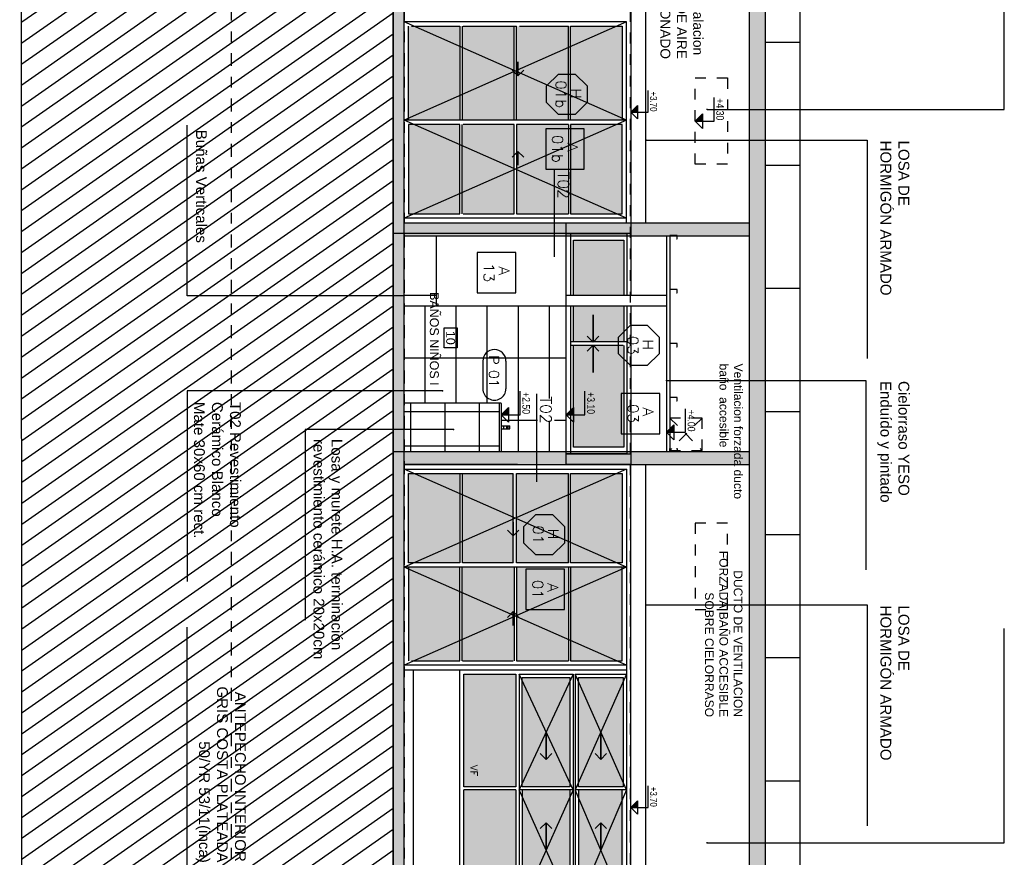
# Model space of a CAD drawing. Header units: millimetres. Extents: x 4617 to 4884, y 1258 to 1784.
# Tile 89 of 256: x 4736 to 4745, y 1291 to 1299. Entities that reach past the tile are written whole.
import ezdxf
from ezdxf.enums import TextEntityAlignment as Align

# ---------------------------------------------------------------- set-up
doc = ezdxf.new("R2010")
doc.units = ezdxf.units.MM
doc.header["$LTSCALE"] = 0.4
for name, pattern in [('CAIF XREF PLANTAS 603$0$RAYITAS', [0.375, 0.25, -0.125]), ('DASHDOT', [1, 0.5, -0.25, 0, -0.25]), ('DOT', [6.35, 0, -6.35]), ('RAYITAS', [0.375, 0.25, -0.125])]:
    doc.linetypes.add(name, pattern=pattern)
for name, color, linetype in [('00 AC - ABERTURAS ALUMINIO - HATCH', 254, 'Continuous'), ('200', 6, 'Continuous'), ('200cotas50', 1, 'Continuous'), ('A ALUMINIO', 4, 'Continuous'), ('A HATCH MURO ALB', 252, 'Continuous'), ('A HATCH TABIQUE', 254, 'Continuous'), ('A HERRERÍA', 4, 'Continuous'), ('A MURO', 1, 'Continuous'), ('A MURO VISTO', 2, 'Continuous'), ('A PROYECCION', 8, 'Continuous'), ('A TABIQUE', 2, 'Continuous'), ('A VEGETACIÓN', 253, 'Continuous'), ('Hatch 354', 254, 'Continuous'), ('TXT', 3, 'Continuous'), ('TXT COTA', 3, 'Continuous'), ('TXT PLANILLAS', 3, 'Continuous'), ('TXT TERMINACIONES', 3, 'Continuous')]:
    doc.layers.add(name, color=color, linetype=linetype)
doc.styles.add('arial', font='arial.ttf')
doc.styles.add('ARIAL NARROW', font='ARIALN.TTF')
doc.styles.add('ROMANS', font='romans', dxfattribs={"height": 2})
doc.styles.add('SaAS simplex', font='simplex.shx', dxfattribs={"width": 0.8})
doc.styles.get("Standard").update_dxf_attribs({"font": 'arial.ttf'})
doc.dimstyles.new('COTAS 125', dxfattribs={"dimscale": 0.01, "dimtxt": 15, "dimasz": 8, "dimexe": 5, "dimexo": 20, "dimgap": 10, "dimtad": 0, "dimzin": 9, "dimdsep": 46, "dimtxsty": 'SaAS simplex', "dimblk": 'OBLIQUE', "dimcen": 0, "dimclrd": 8, "dimclre": 8, "dimclrt": 256, "dimadec": 1, "dimazin": 0, "dimtfac": 1, "dimtmove": 2, "dimatfit": 3, "dimldrblk": 'OBLIQUE', "dimfxl": 10, "dimlwd": -1, "dimlwe": -1, "dimarcsym": 0})

# ---------------------------------------------------------------- blocks, each defined once
blk = doc.blocks.new('A01b')
at = {"layer": 'Hatch 354'}
h = blk.add_hatch(color=256, dxfattribs=at)
h.dxf.hatch_style = 1
h.paths.add_polyline_path([(0.91, 2.02), (0.0833, 2.02), (0.0833, 1.5425), (0.91, 1.5425)])
h.paths.add_polyline_path([(1.8169, 2.02), (0.95, 2.02), (0.95, 1.5425), (1.8169, 1.5425)])
h.paths.add_polyline_path([(1.8169, 1.5225), (0.95, 1.5225), (0.95, 1.04), (1.8169, 1.04)])
h.paths.add_polyline_path([(0.91, 1.5225), (0.0833, 1.5225), (0.0833, 1.04), (0.91, 1.04)])
h.paths.add_polyline_path([(0.91, 1.02), (0.0833, 1.02), (0.0833, 0.5375), (0.91, 0.5375)])
h.paths.add_polyline_path([(1.8169, 1.02), (0.95, 1.02), (0.95, 0.5375), (1.8169, 0.5375)])
h.paths.add_polyline_path([(1.8169, 0.5175), (0.95, 0.5175), (0.95, 0.04), (1.8169, 0.04)])
h.paths.add_polyline_path([(0.91, 0.5175), (0.0833, 0.5175), (0.0833, 0.4815), (0.0833, 0.04), (0.91, 0.04)])
h = blk.add_hatch(color=256, dxfattribs=at)
h.dxf.hatch_style = 1
h.paths.add_polyline_path([(4.0957, 2.03), (3.013, 2.03), (3.013, 1.615), (4.0957, 1.615)])
h.paths.add_polyline_path([(2.983, 2.03), (1.9701, 2.03), (1.9701, 1.615), (2.983, 1.615)])
h.paths.add_polyline_path([(2.983, 1.535), (1.9701, 1.535), (1.9701, 1.095), (2.983, 1.095)])
h.paths.add_polyline_path([(4.0957, 1.535), (3.013, 1.535), (3.013, 1.095), (4.0957, 1.095)])
h.paths.add_polyline_path([(4.0957, 1.035), (3.013, 1.035), (3.013, 0.555), (4.0957, 0.555)])
h.paths.add_polyline_path([(2.983, 1.035), (1.9401, 1.035), (1.9401, 0.555), (2.983, 0.555)])
h = blk.add_hatch(color=256, dxfattribs=at)
h.dxf.hatch_style = 1
h.paths.add_polyline_path([(6.3104, 1.035), (5.2685, 1.035), (5.2685, 0.555), (6.3104, 0.555)])
h.paths.add_polyline_path([(6.2704, 1.535), (5.2685, 1.535), (5.2685, 1.095), (6.2704, 1.095)])
h.paths.add_polyline_path([(6.2704, 2.03), (5.2685, 2.03), (5.2685, 1.615), (6.2704, 1.615)])
h.paths.add_polyline_path([(5.2385, 2.03), (4.1557, 2.03), (4.1557, 1.615), (5.2385, 1.615)])
h.paths.add_polyline_path([(5.2385, 1.535), (4.1557, 1.535), (4.1557, 1.095), (5.2385, 1.095)])
h.paths.add_polyline_path([(5.2385, 1.035), (4.1557, 1.035), (4.1557, 0.555), (5.2385, 0.555)])
at = {"layer": 'A ALUMINIO'}
for p, q in [((6.3513, 2.1), (0, 2.1)), ((0, 0), (0, 2.1)), ((6.3513, 2.1), (6.3513, 0.515)), ((0.95, 2.06), (0.95, 0)), ((1.8169, 2.02), (0.95, 2.02)), ((1.8169, 1.5425), (1.8169, 2.02)), ((1.8569, 2.06), (6.3105, 2.06)), ((1.9401, 1.585), (1.9401, 2.06)), ((3.013, 2.06), (3.013, 1.585)), ((4.0957, 2.02), (4.0957, 1.615)), ((4.1257, 2.06), (4.1257, 0.515)), ((5.2385, 2.03), (4.1557, 2.03)), ((4.1557, 2.02), (4.1557, 1.615)), ((5.2385, 2.06), (5.2385, 1.585)), ((5.2685, 2.03), (6.2704, 2.03)), ((6.2704, 1.615), (6.2704, 2.02)), ((6.3105, 2.06), (6.3105, 1.585)), ((1.9401, 1.585), (4.1257, 1.585)), ((1.9401, 1.065), (1.9401, 1.565)), ((1.9401, 1.565), (4.1257, 1.565)), ((3.013, 1.585), (4.0957, 1.585)), ((3.013, 1.565), (3.013, 1.065)), ((6.3105, 1.585), (4.1257, 1.585)), ((4.1557, 1.615), (5.2385, 1.615)), ((5.2385, 1.585), (4.1557, 1.585)), ((5.2385, 1.565), (5.2385, 1.065)), ((0.91, 1.5225), (0.0833, 1.5225)), ((0.95, 1.5425), (1.8169, 1.5425)), ((0.95, 1.5225), (1.8169, 1.5225)), ((3.013, 1.535), (4.0957, 1.535)), ((4.0957, 1.5348), (4.0957, 1.095)), ((5.2385, 1.535), (4.1557, 1.535)), ((4.1557, 1.5348), (4.1557, 1.095)), ((3.013, 1.095), (4.0957, 1.095)), ((5.2385, 1.095), (4.1557, 1.095)), ((0, 1.05), (0, 0)), ((0.91, 1.04), (0.0833, 1.04)), ((0.91, 1.01), (0.0833, 1.01)), ((0.95, 1.04), (1.8169, 1.04)), ((0.95, 1.02), (1.8169, 1.02)), ((1.9401, 1.065), (4.1257, 1.065)), ((1.9401, 1.035), (2.983, 1.035)), ((2.983, 1.035), (2.983, 0.555)), ((3.013, 1.035), (4.0957, 1.035)), ((3.013, 1.035), (3.013, 0.555)), ((4.0957, 1.0048), (4.0957, 0.6223)), ((6.3104, 1.065), (4.1257, 1.065)), ((5.2385, 1.035), (4.1557, 1.035)), ((5.2385, 1.035), (5.2385, 0.555)), ((6.3104, 1.035), (5.2685, 1.035)), ((5.2685, 1.035), (5.2685, 0.555)), ((0.0833, 0.5175), (0.0833, 0.5404)), ((6.3513, 0.515), (1.9002, 0.515)), ((1.9002, 0), (0, 0)), ((0.95, 0.04), (1.8169, 0.04))]:
    blk.add_line(p, q, dxfattribs=at)
for points in [[(0.0433, 0), (0.0433, 2.06), (1.8569, 2.06), (1.8569, 0)], [(1.9001, 0), (1.9001, 2.06)], [(1.9401, 1.585), (1.9401, 2.02)], [(5.2685, 2.02), (5.2685, 1.615), (6.2704, 1.615)], [(6.3104, 1.065), (6.3104, 1.565), (4.1257, 1.565)], [(0.0833, 1.04), (0.0833, 1.5225)], [(0.91, 1.5225), (0.91, 1.04)], [(1.8169, 1.04), (1.8169, 1.5225)], [(2.983, 1.535), (2.983, 1.095), (1.9701, 1.095), (1.9701, 1.535), (2.983, 1.535)], [(5.2685, 1.535), (5.2685, 1.095), (6.2704, 1.095), (6.2704, 1.535), (5.2685, 1.535)], [(0.0833, 0.5404), (0.0833, 1.01)], [(0.91, 1.01), (0.91, 0.5404)], [(1.8169, 0.5404), (1.8169, 1.01)], [(2.983, 0.555), (1.9401, 0.555), (1.9401, 1.035)], [(4.0957, 1.035), (4.0957, 0.555), (3.013, 0.555)], [(4.1557, 1.035), (4.1557, 0.555), (6.3104, 0.555), (6.3104, 1.035)], [(0.0833, 0.5375), (0.91, 0.5375)], [(1.8169, 0.5375), (0.95, 0.5375)], [(1.8169, 0.07), (1.8169, 0.5175), (0.95, 0.5175)]]:
    blk.add_lwpolyline(points, dxfattribs=at)
for points in [[(0.0833, 1.5525), (0.0833, 2.02), (0.91, 2.02), (0.91, 1.5425), (0.0833, 1.5425)], [(1.9701, 2.03), (2.983, 2.03), (2.983, 1.615), (1.9701, 1.615)], [(3.013, 1.615), (4.0957, 1.615), (4.0957, 2.02), (3.013, 2.02)], [(0.0833, 0.5175), (0.91, 0.5175), (0.91, 0.04), (0.0833, 0.04), (0.0833, 0.5104)]]:
    blk.add_lwpolyline(points, close=True, dxfattribs=at)
at = {"layer": 'A PROYECCION'}
for p, q in [((0.0433, 2.06), (0.95, 0)), ((0.95, 2.06), (0.0433, 0)), ((0.95, 2.06), (1.8569, 0)), ((1.8569, 2.06), (0.95, 0)), ((3.013, 2.06), (1.9401, 1.585)), ((1.9401, 2.06), (3.013, 1.585)), ((3.013, 2.06), (4.1257, 1.585)), ((4.1257, 2.06), (3.013, 1.585)), ((5.2385, 2.06), (4.1257, 1.585)), ((4.1257, 2.06), (5.2385, 1.585)), ((5.2385, 2.06), (6.3105, 1.585)), ((6.3105, 2.06), (5.2385, 1.585)), ((1.9401, 1.565), (3.013, 1.065)), ((3.0129, 1.5649), (1.9401, 1.065)), ((3.013, 1.5652), (4.1257, 1.065)), ((4.1257, 1.5648), (3.013, 1.065)), ((5.2385, 1.5651), (4.1257, 1.065)), ((4.1257, 1.5648), (5.2385, 1.065)), ((6.3104, 1.565), (5.2385, 1.065)), ((5.2385, 1.5649), (6.3104, 1.065))]:
    blk.add_line(p, q, dxfattribs=at)
for points in [[(2.6762, 1.8756), (2.7293, 1.8225), (2.4765, 1.8225), (2.7293, 1.8225), (2.6762, 1.7694)], [(3.3696, 1.8756), (3.3165, 1.8225), (3.5693, 1.8225), (3.3165, 1.8225), (3.3696, 1.7694)], [(4.9401, 1.8758), (4.9932, 1.8227), (4.6821, 1.8225), (4.9932, 1.8227), (4.9401, 1.7696)], [(5.5748, 1.8756), (5.5217, 1.8225), (5.7745, 1.8225), (5.5217, 1.8225), (5.5748, 1.7694)], [(2.6763, 1.3681), (2.7294, 1.315), (2.4766, 1.315), (2.7294, 1.315), (2.6763, 1.2619)], [(3.3696, 1.3682), (3.3165, 1.3151), (3.5693, 1.3151), (3.3165, 1.3151), (3.3696, 1.262)], [(4.9401, 1.3683), (4.9932, 1.3153), (4.6821, 1.3151), (4.9932, 1.3153), (4.9401, 1.2622)], [(5.5791, 1.3681), (5.526, 1.315), (5.7788, 1.315), (5.526, 1.315), (5.5791, 1.2619)], [(0.6063, 1.0631), (0.6594, 1.01), (0.5319, 1.01), (0.6594, 1.01), (0.6063, 0.9569)], [(1.4144, 1.0631), (1.3613, 1.01), (1.4889, 1.01), (1.3613, 1.01), (1.4144, 0.9569)]]:
    blk.add_lwpolyline(points, dxfattribs=at)
at = {"layer": 'TXT TERMINACIONES', "color": 252, "char_height": 0.067839, "attachment_point": 7}
for insert in [(2.7806, 0.6138), (3.8439, 0.6026), (4.9455, 0.6138), (5.9007, 0.614)]:
    blk.add_mtext('{\\Fromans|c0;VF}', dxfattribs=dict(at, insert=insert))
blk = doc.blocks.new('TIPO_MURO')
at = {"linetype": 'Continuous'}
blk.add_line((-1.161, 0), (0, 0), dxfattribs=at)
at = {"style": 'ROMANS', "oblique": 0.1745}
blk.add_attdef('M00', text='', height=0.15, dxfattribs=at).set_placement((-0.606, 0.22), align=Align.TOP_LEFT)
blk = doc.blocks.new('*U468')
at = {"color": 0, "linetype": 'ByBlock'}
blk.add_lwpolyline([(-0.287, -0.195), (0.287, -0.195), (0.287, 0.354), (-0.287, 0.354)], close=True, dxfattribs=at)
at = {"color": 0, "linetype": 'ByBlock', "style": 'ROMANS', "width": 1.1}
blk.add_text('A', height=0.15, dxfattribs=at).set_placement((-0.088, 0.112))
at = {"color": 0, "linetype": 'ByBlock', "style": 'ROMANS', "width": 1.05}
blk.add_attdef('NRO', text='', height=0.15, dxfattribs=at).set_placement((0, -0.027), align=Align.MIDDLE)
blk = doc.blocks.new('*U575')
at = {"color": 0, "linetype": 'ByBlock', "ltscale": 0.1}
blk.add_lwpolyline([(0, 0.344), (0.119, 0.344), (0.288, 0.175), (0.288, -0.064), (0.119, -0.233), (0, -0.233), (-0.119, -0.233), (-0.288, -0.064), (-0.288, 0.175), (-0.119, 0.344)], close=True, dxfattribs=at)
at = {"color": 0, "style": 'ROMANS', "width": 1.1}
blk.add_text('H', height=0.15, dxfattribs=at).set_placement((-0.088, 0.112))
at = {"color": 0, "linetype": 'ByBlock', "style": 'ROMANS', "width": 1.05}
blk.add_attdef('NRO', text='', height=0.15, dxfattribs=at).set_placement((0, -0.027), align=Align.MIDDLE)
blk = doc.blocks.new('TIPOS_GRAL1')
at = {"color": 0, "linetype": 'ByBlock', "ltscale": 0.5}
blk.add_lwpolyline([(-0.287, -0.195), (0.287, -0.195), (0.287, 0.354), (-0.287, 0.354)], close=True, dxfattribs=at)
at = {"color": 0, "linetype": 'ByBlock', "style": 'ROMANS', "width": 1.1}
blk.add_text('A', height=0.15, dxfattribs=at).set_placement((-0.088, 0.112))
at = {"color": 0, "linetype": 'ByBlock', "style": 'ROMANS', "width": 1.05}
blk.add_attdef('NRO', text='', height=0.15, dxfattribs=at).set_placement((0, -0.027), align=Align.MIDDLE)
blk = doc.blocks.new('TIPOS_GRAL2')
at = {"color": 0, "linetype": 'ByBlock', "ltscale": 0.5}
blk.add_lwpolyline([(0, 0.344), (0.119, 0.344), (0.288, 0.175), (0.288, -0.064), (0.119, -0.233), (0, -0.233), (-0.119, -0.233), (-0.288, -0.064), (-0.288, 0.175), (-0.119, 0.344)], close=True, dxfattribs=at)
at = {"color": 0, "style": 'ROMANS', "width": 1.1}
blk.add_text('H', height=0.15, dxfattribs=at).set_placement((-0.088, 0.112))
at = {"color": 0, "linetype": 'ByBlock', "style": 'ROMANS', "width": 1.05}
blk.add_attdef('NRO', text='', height=0.15, dxfattribs=at).set_placement((0, -0.027), align=Align.MIDDLE)
blk = doc.blocks.new('NUMERO+NOMBRE LOCAL')
blk.add_lwpolyline([(-0.085, -0.1089), (0.085, -0.1089), (0.085, 0.0011), (-0.085, 0.0011)], close=True)
at = {"style": 'arial'}
blk.add_attdef('00', text='', height=0.07, dxfattribs=at).set_placement((0, -0.0539), align=Align.MIDDLE_CENTER)
blk.add_attdef('NOMBRE', text='', height=0.075, dxfattribs=at).set_placement((0, -0.2289), align=Align.CENTER)
blk = doc.blocks.new('*U469')
for p, q in [((-0.273, 0.158), (0.153, 0.158)), ((-0.273, -0.198), (0.153, -0.198))]:
    blk.add_line(p, q)
for centre, start, end in [((-0.273, -0.02), 90, 270), ((0.153, -0.02), 270, 90)]:
    blk.add_arc(centre, 0.178, start, end)
at = {"style": 'ROMANS', "width": 1.1}
blk.add_text('P', height=0.15, dxfattribs=at).set_placement((-0.365, -0.102))
at = {"color": 0, "linetype": 'ByBlock', "style": 'ROMANS', "width": 1.05}
blk.add_attdef('NRO', text='', height=0.15, dxfattribs=at).set_placement((0, -0.027), align=Align.MIDDLE)
blk = doc.blocks.new('Nivel corte')
at = {"color": 0}
for p, q in [((0, 0.2), (0.25, 0.2)), ((0, 0), (0, 0.2)), ((0.078, 0.078), (-0.078, 0.078)), ((0, 0), (-0.078, 0.078)), ((0, 0), (0.078, 0.078))]:
    blk.add_line(p, q, dxfattribs=at)
blk.add_solid([(0, 0), (0.078, 0.078), (0, 0.078), (0.078, 0.078)], dxfattribs=at)
at = {"color": 0, "style": 'ARIAL NARROW', "flags": 4}
blk.add_attdef('NIVEL', text='', height=0.08, dxfattribs=at).set_placement((0.125, 0.2), align=Align.BOTTOM_CENTER)
blk = doc.blocks.new('bacha baño')
at = {"layer": '00 AC - ABERTURAS ALUMINIO - HATCH'}
h = blk.add_hatch(dxfattribs=at)
h.set_pattern_fill('NET', color=251, scale=0.1001, angle=90)
h.set_pattern_definition([(3e-14, (0, 0), (9e-17, 0.3178175), []), (90, (0, 0), (-0.3178175, 1e-16), [])])
h.paths.add_polyline_path([(476.4728, 95.6685), (476.9228, 95.6685), (476.9228, 94.7885), (476.4728, 94.7885)])
at = {"layer": 'A ALUMINIO'}
for p, q in [((476.6828, 95.6885), (476.6828, 95.7685)), ((476.7128, 95.7685), (476.6828, 95.7685)), ((476.6828, 95.7485), (476.7128, 95.7485)), ((476.7128, 95.6885), (476.7128, 95.7685)), ((476.4728, 95.6685), (476.9228, 95.6685)), ((476.4778, 95.6885), (476.9228, 95.6885)), ((476.6828, 95.7385), (476.7128, 95.7385)), ((476.6828, 95.7085), (476.7128, 95.7085))]:
    blk.add_line(p, q, dxfattribs=at)
blk = doc.blocks.new('bacha baño1')
at = {"layer": 'A ALUMINIO'}
blk.add_line((476.4728, 95.6835), (476.4728, 95.6685), dxfattribs=at)
blk.add_lwpolyline([(476.4728, 95.6685), (476.4728, 95.6685), (476.4728, 95.5964), (476.4728, 94.7885)], dxfattribs=at)
blk.add_arc((476.4778, 95.6835), 0.005, 90, 180, dxfattribs=at)
at = {"layer": '00 AC - ABERTURAS ALUMINIO - HATCH', "color": 251}
blk.add_blockref('bacha baño', (0, 0), dxfattribs=at)
blk = doc.blocks.new('_Oblique')
at = {"layer": 'TXT COTA', "color": 0, "lineweight": -2}
blk.add_line((-0.5, -0.5), (0.5, 0.5), dxfattribs=at)
blk = doc.blocks.new('A$C2CDF7251')
at = {"layer": 'TXT', "char_height": 0.1, "attachment_point": 1, "rotation": 360, "style": 'arial'}
for s, insert in [('LOSA DE \\PHORMIGÓN ARMADO', (12.5181, 7.8487)), ('Cielorraso YESO\\PEnduído y pintado', (14.7444, 7.8487, -9.9713)), ('LOSA DE \\PHORMIGÓN ARMADO', (16.8237, 7.8487))]:
    blk.add_mtext(s, dxfattribs=dict(at, insert=insert))
for s, insert, width in [('Losa y murete H.A. terminación revestimiento cerámico 20x20cm', (15.2811, 2.5978), 2.563668), ('T02 Revestimiento\\PCerámico Blanco\\PMate 30x60 cm rect.', (14.9381, 1.6574), 3.162224), ('\\pi1.5883;ANTEPECHO INTERIOR \\P\\pi1.5392;GRIS COSTA PLATEADA \\P\\pi2.0471;50/YR 53/11(inca)', (16.0335, 1.704), 3.162224), ('\\pi2.1296;Buñas Verticales', (10.2884, 1.3432), 3.162224)]:
    blk.add_mtext(s, dxfattribs=dict(at, insert=insert, width=width))
at = {"layer": 'A HERRERÍA', "color": 254, "ltscale": 0.5}
for points in [[(12.229, 5.9758, -9.9713), (12.2301, 8.7288, -9.9713), (10.2444, 8.7288, -9.9713)], [(19.0206, 5.9758, -9.9713), (19.0217, 8.7288, -9.9713), (17.036, 8.7288, -9.9713)], [(12.5133, 5.4098), (12.5133, 7.4598), (14.5375, 7.4598)], [(14.7396, 5.5998, -9.9713), (14.7396, 7.4462, -9.9713), (16.4929, 7.4462, -9.9713)], [(16.819, 5.4098), (16.819, 7.4598), (18.8651, 7.4598)], [(15.1936, 3.6276), (15.1923, 2.2544), (16.9593, 2.2544)], [(19.3222, 3.5627), (19.3222, 1.1621), (17.0231, 1.1621)], [(14.8363, 3.5263), (14.835, 1.1621), (16.602, 1.1621)], [(13.9546, 3.1644, 0.0096), (13.9545, 1.1612, 0.0096), (12.3742, 1.1614, 0.0096)]]:
    blk.add_leader(points, dimstyle='COTAS 125', override={"dimtxt": 5, "dimasz": 6, "dimldrblk": 'DotSmall'}, dxfattribs=at)

msp = doc.modelspace()

# ---------------------------------------------------------------- hatches: boundary and pattern name
at = {"layer": 'A HATCH MURO ALB'}
h = msp.add_hatch(dxfattribs=at)
h.set_pattern_fill('2X4', color=256, scale=0.012, angle=-90, pattern_type=2)
h.set_pattern_definition([(270, (4721.57102, 1329.9052), (0.288, -4e-16), []), (360, (4721.571, 1329.9052), (8e-16, 0.576), [])])
edge = h.paths.add_edge_path()
edge.add_line((4740.4612, 1294.7748), (4740.4612, 1295.5873))
edge.add_line((4740.4673, 1295.5466), (4740.4674, 1295.3391))
edge.add_line((4740.4674, 1295.3391), (4740.6249, 1295.3386))
edge.add_line((4740.6249, 1295.3386), (4740.6248, 1295.5461))
edge.add_line((4740.6248, 1295.5461), (4740.4673, 1295.5466))
h.paths.add_polyline_path([(4740.7329, 1296.4027), (4739.2329, 1296.4027), (4739.2329, 1295.5027), (4740.1329, 1295.5027), (4740.1329, 1295.0527), (4740.7329, 1295.0527)])
at = {"layer": 'A HATCH TABIQUE'}
h = msp.add_hatch(dxfattribs=at)
h.set_pattern_fill('HONEY', color=256, scale=0.01, angle=630)
h.set_pattern_definition([(270, (4735.93786, 1329.90521), (0.027496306, -0.047625), [0.03175, -0.0635]), (30, (4735.93786, 1329.90521), (0.027496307, 0.047625), [0.03175, -0.0635]), (330, (4735.93786, 1329.90521), (0.054992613, -1e-10), [-0.0635, 0.03175])])
h.paths.add_polyline_path([(4742.5787, 1304.1227), (4742.4287, 1304.1227), (4742.4287, 1269.5119), (4742.5787, 1269.5119)])
h = msp.add_hatch(color=256, dxfattribs=at)
h.dxf.hatch_style = 1
h.paths.add_polyline_path([(4739.2329, 1297.1727), (4739.2329, 1297.0527), (4742.4287, 1297.0527), (4742.4287, 1297.1727)])
h = msp.add_hatch(color=256, dxfattribs=at)
h.dxf.hatch_style = 1
h.paths.add_polyline_path([(4739.2329, 1295.0527), (4739.2329, 1294.9327), (4742.4287, 1294.9327), (4742.4287, 1295.0527)])
at = {"layer": 'A MURO'}
h = msp.add_hatch(color=256, dxfattribs=at)
h.dxf.hatch_style = 1
h.paths.add_polyline_path([(4739.1329, 1270.1119), (4738.7329, 1270.1119), (4738.7329, 1269.8119), (4739.1329, 1269.8119), (4739.2329, 1269.8119), (4739.2329, 1303.383), (4739.1329, 1303.3823)])
at = {"layer": 'A VEGETACIÓN'}
h = msp.add_hatch(dxfattribs=at)
h.set_pattern_fill('LINE', color=253, scale=0.05, angle=-55, double=1)
h.set_pattern_definition([(215, (283.32827, 1219.23544), (0.091055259, -0.130040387), [])])
edge = h.paths.add_edge_path()
edge.add_spline(control_points=[(4738.2436, 1311.6277), (4737.8397, 1312.3204), (4737.4907, 1313.1071), (4737.2148, 1314.2905), (4737.5685, 1316.6091), (4738.0103, 1318.6324), (4738.1345, 1320.039)], knot_values=[0, 0, 0, 0, 1.503814, 2.722886, 4.072682, 7.155394, 7.155394, 7.155394, 7.155394], degree=3, periodic=0)
edge.add_line((4738.1345, 1320.039), (4738.1845, 1320.137))
edge.add_line((4738.1845, 1320.137), (4738.1845, 1320.8473))
edge.add_line((4738.1845, 1320.8473), (4738.1345, 1320.9673))
edge.add_line((4738.1345, 1320.9673), (4738.1305, 1321.5091))
edge.add_line((4738.1305, 1321.5091), (4738.1435, 1328.5631))
edge.add_line((4738.1435, 1328.5631), (4735.6822, 1328.5632))
edge.add_line((4735.6822, 1328.5632), (4735.7059, 1261.169))
edge.add_line((4735.7059, 1261.169), (4737.1893, 1261.1689))
edge.add_line((4737.1893, 1261.1689), (4738.1426, 1261.1689))
edge.add_line((4738.1426, 1261.1689), (4738.1412, 1262.991))
edge.add_line((4738.1412, 1262.991), (4738.1329, 1263.1984))
edge.add_line((4738.1329, 1263.1984), (4738.1329, 1263.5418))
edge.add_line((4738.1329, 1263.5418), (4738.112, 1264.2137))
edge.add_line((4738.112, 1264.2137), (4738.1258, 1264.3596))
edge.add_line((4738.1258, 1264.3596), (4738.093, 1264.8653))
edge.add_line((4738.093, 1264.8653), (4738.1128, 1265.3431))
edge.add_line((4738.1128, 1265.3431), (4738.1323, 1265.9144))
edge.add_line((4738.1323, 1265.9144), (4738.1329, 1266.2893))
edge.add_line((4738.1329, 1266.2893), (4738.1329, 1266.4596))
edge.add_line((4738.1329, 1266.4596), (4738.1329, 1266.552))
edge.add_line((4738.1329, 1266.552), (4738.0116, 1266.7523))
edge.add_line((4738.0116, 1266.7523), (4738.0525, 1269.8113))
edge.add_line((4738.0525, 1269.8113), (4737.5735, 1269.811))
edge.add_line((4737.5735, 1269.811), (4739.1329, 1269.8111))
edge.add_line((4739.1329, 1269.8111), (4739.1329, 1303.8218))
edge.add_line((4739.1329, 1303.8218), (4739.0419, 1303.8218))
edge.add_line((4739.0419, 1303.8218), (4739.0169, 1306.7741))
edge.add_line((4739.0169, 1306.7741), (4738.8169, 1306.7741))
edge.add_line((4738.8169, 1306.7741), (4738.8169, 1306.9241))
edge.add_line((4738.8169, 1306.9241), (4739.1022, 1306.9238))
edge.add_line((4739.1022, 1306.9238), (4739.0662, 1309.707))
edge.add_line((4739.0662, 1309.707), (4737.5235, 1309.7041))
edge.add_line((4737.5235, 1309.7041), (4738.0845, 1309.707))
edge.add_line((4738.0845, 1309.707), (4738.0845, 1311.4277))
edge.add_line((4738.0845, 1311.4277), (4737.3825, 1311.4249))
edge.add_line((4737.3825, 1311.4249), (4737.3825, 1311.6249))
edge.add_line((4737.3825, 1311.6249), (4737.6427, 1311.6249))
at = {"layer": 'Hatch 354'}
h = msp.add_hatch(color=256, dxfattribs=at)
h.dxf.hatch_style = 1
h.paths.add_polyline_path([(4741.2529, 1298.0825), (4741.2529, 1297.2556), (4740.7754, 1297.2556), (4740.7754, 1298.0825)])
h.paths.add_polyline_path([(4741.2529, 1298.9927), (4741.2529, 1298.1225), (4740.7754, 1298.1225), (4740.7754, 1298.9927)])
h.paths.add_polyline_path([(4740.7554, 1298.9927), (4740.7554, 1298.1225), (4740.2729, 1298.1225), (4740.2729, 1298.9927)])
h.paths.add_polyline_path([(4740.7554, 1298.0825), (4740.7554, 1297.2556), (4740.2729, 1297.2556), (4740.2729, 1298.0825)])
h.paths.add_polyline_path([(4740.2529, 1298.0825), (4740.2529, 1297.2556), (4739.7704, 1297.2556), (4739.7704, 1298.0825)])
h.paths.add_polyline_path([(4740.2529, 1298.9927), (4740.2529, 1298.1225), (4739.7704, 1298.1225), (4739.7704, 1298.9927)])
h.paths.add_polyline_path([(4739.7504, 1298.9927), (4739.7504, 1298.1225), (4739.2729, 1298.1225), (4739.2729, 1298.9927)])
h.paths.add_polyline_path([(4739.7504, 1298.0825), (4739.7504, 1297.2556), (4739.7744, 1297.2556), (4739.2729, 1297.2556), (4739.2729, 1298.0825)])
h = msp.add_hatch(color=256, dxfattribs=at)
h.dxf.hatch_style = 1
h.paths.add_polyline_path([(4740.8029, 1295.0927), (4740.8029, 1296.037), (4741.267, 1296.0367), (4741.267, 1295.0927)])
h.paths.add_polyline_path([(4740.8029, 1296.5027), (4741.267, 1296.5027), (4741.267, 1297.0123), (4740.8029, 1297.0123)])
h.paths.add_polyline_path([(4741.267, 1296.4027), (4740.8029, 1296.4027), (4740.8029, 1296.0683), (4741.267, 1296.0683)])

# ---------------------------------------------------------------- linework, layer by layer
at = {"color": 6, "ltscale": 0.01}
for points in [[(4741.7557, 1297.0228), (4741.7629, 1297.0228), (4741.7629, 1297.0528), (4741.6929, 1297.0528), (4741.6929, 1297.0228), (4741.7001, 1297.0228)], [(4741.7557, 1296.5228), (4741.7629, 1296.5228), (4741.7629, 1296.5528), (4741.6929, 1296.5528), (4741.6929, 1296.5228), (4741.7001, 1296.5228)], [(4741.7557, 1296.0228), (4741.7629, 1296.0228), (4741.7629, 1296.0528), (4741.6929, 1296.0528), (4741.6929, 1296.0228), (4741.7001, 1296.0228)], [(4741.7557, 1295.5228), (4741.7629, 1295.5228), (4741.7629, 1295.5528), (4741.6929, 1295.5528), (4741.6929, 1295.5228), (4741.7001, 1295.5228)], [(4741.7557, 1295.0827), (4741.7629, 1295.0827), (4741.7629, 1295.0527), (4741.6929, 1295.0527), (4741.6929, 1295.0827), (4741.7001, 1295.0827)]]:
    msp.add_lwpolyline(points, dxfattribs=at)
at = {"layer": '200', "color": 2, "linetype": 'DASHDOT', "ltscale": 0.6}
for points in [[(4737.6329, 1328.564), (4737.6329, 1261.1689)], [(4739.2329, 1328.5639), (4739.2329, 1261.1689)]]:
    msp.add_lwpolyline(points, dxfattribs=at)
at = {"layer": 'A ALUMINIO'}
for p, q in [((4741.3329, 1303.5227), (4741.3329, 1297.1723)), ((4739.2729, 1298.1225), (4739.2729, 1298.9927)), ((4740.2529, 1298.1225), (4740.2529, 1298.9927)), ((4740.2729, 1298.1225), (4740.2729, 1298.9927)), ((4740.7554, 1298.1225), (4740.7554, 1298.9927)), ((4740.7754, 1298.1225), (4740.7754, 1298.9927)), ((4740.7754, 1298.9927), (4741.2529, 1298.9927)), ((4741.2529, 1298.9927), (4741.2529, 1298.1225)), ((4741.2929, 1298.1225), (4739.2329, 1298.1225)), ((4740.7554, 1298.0825), (4740.7554, 1297.2556)), ((4741.2929, 1297.214), (4739.2329, 1297.2156)), ((4739.2329, 1297.1723), (4741.3329, 1297.1723)), ((4739.5329, 1296.4027), (4739.5329, 1297.0527)), ((4740.7329, 1296.5027), (4740.7329, 1297.0527)), ((4740.7729, 1297.0723), (4740.7729, 1296.5027)), ((4741.3329, 1297.0723), (4741.3329, 1296.5027)), ((4739.2329, 1296.5027), (4739.5329, 1296.5027)), ((4740.7329, 1296.5027), (4741.6629, 1296.5027)), ((4739.2329, 1296.4027), (4740.7329, 1296.4027)), ((4740.7329, 1296.4027), (4741.6629, 1296.4027)), ((4740.7729, 1296.4027), (4740.7729, 1295.0327)), ((4741.3329, 1296.4027), (4741.3329, 1295.0327)), ((4741.2929, 1296.0683), (4740.7729, 1296.0683)), ((4741.2629, 1296.0367), (4740.7729, 1296.0367))]:
    msp.add_line(p, q, dxfattribs=at)
for points in [[(4739.2329, 1297.1723), (4741.2929, 1297.1723), (4741.2929, 1299.0327), (4739.2329, 1299.0327)], [(4739.3029, 1298.9927), (4739.7504, 1298.9927), (4739.7504, 1298.1225)], [(4739.7704, 1298.9927), (4739.7704, 1298.1225)], [(4739.7794, 1298.9927), (4740.2729, 1298.9927)], [(4740.3029, 1298.9927), (4740.7554, 1298.9927)], [(4739.7704, 1297.2556), (4739.7704, 1298.0825)], [(4739.7794, 1297.2556), (4740.2529, 1297.2556), (4740.2529, 1298.0825), (4739.7794, 1298.0825)], [(4740.7554, 1298.0825), (4740.2729, 1298.0825), (4740.2729, 1297.2556), (4740.7554, 1297.2556)], [(4741.297, 1296.4027), (4741.297, 1295.0327), (4740.7329, 1295.0327), (4740.7329, 1297.0723), (4741.297, 1297.0723), (4741.297, 1296.5027)], [(4740.8029, 1296.5027), (4740.8029, 1297.0123), (4741.267, 1297.0123), (4741.267, 1296.5027)], [(4740.8029, 1296.0673), (4740.8029, 1296.4027)], [(4741.267, 1296.4027), (4741.267, 1296.0683)], [(4741.267, 1296.0367), (4741.267, 1295.0927), (4740.8029, 1295.0927), (4740.8029, 1296.0373)]]:
    msp.add_lwpolyline(points, dxfattribs=at)
for points in [[(4739.7504, 1297.2556), (4739.7504, 1298.0825), (4739.2729, 1298.0825), (4739.2729, 1297.2556), (4739.7494, 1297.2556)], [(4740.7854, 1297.2556), (4741.2529, 1297.2556), (4741.2529, 1298.0825), (4740.7754, 1298.0825), (4740.7754, 1297.2556)], [(4741.3329, 1297.1723), (4741.3329, 1297.0723), (4740.7329, 1297.0723), (4740.7329, 1297.1723)], [(4741.3329, 1297.1723), (4741.3329, 1297.0723), (4740.7329, 1297.0723), (4740.7329, 1297.1723)], [(4741.3329, 1295.0327), (4741.3329, 1294.9327), (4740.7329, 1294.9327), (4740.7329, 1295.0327)]]:
    msp.add_lwpolyline(points, close=True, dxfattribs=at)
at = {"layer": 'A HATCH MURO ALB'}
msp.add_line((4739.3179, 1293.0325), (4739.3179, 1288.5827), dxfattribs=at)
at = {"layer": 'A HERRERÍA'}
msp.add_line((4739.2329, 1297.1723), (4739.2329, 1299.0727), dxfattribs=at)
at = {"layer": 'A MURO'}
for p, q in [((4735.6732, 1328.5641), (4735.7059, 1261.169)), ((4739.2329, 1269.8119), (4739.2329, 1303.8227)), ((4739.1329, 1270.1119), (4739.1329, 1303.5227)), ((4739.1329, 1303.5227), (4739.1329, 1270.1119))]:
    msp.add_line(p, q, dxfattribs=at)
at = {"layer": 'A MURO', "color": 1}
for p, q in [((4742.5787, 1304.1227), (4742.5787, 1269.5119)), ((4741.4729, 1297.1728), (4741.4729, 1303.5227)), ((4741.4729, 1288.5827), (4741.4729, 1294.9327))]:
    msp.add_line(p, q, dxfattribs=at)
at = {"layer": 'A MURO', "color": 252}
for p, q in [((4742.9027, 1298.8427), (4742.5787, 1298.8427)), ((4742.9027, 1297.7027), (4742.5787, 1297.7027)), ((4742.9027, 1296.5627), (4742.5787, 1296.5627)), ((4742.9027, 1295.4227), (4742.5787, 1295.4227)), ((4742.9027, 1294.2827), (4742.5787, 1294.2827)), ((4742.9027, 1293.1427), (4742.5787, 1293.1427)), ((4742.9027, 1292.0027), (4742.5787, 1292.0027))]:
    msp.add_line(p, q, dxfattribs=at)
at = {"layer": 'A MURO', "color": 1}
msp.add_lwpolyline([(4742.9027, 1269.5119), (4742.9027, 1304.1227), (4742.4287, 1304.1227), (4742.4287, 1269.5119), (4742.9027, 1269.5119)], dxfattribs=at)
at = {"layer": 'A MURO VISTO'}
for p, q in [((4741.6629, 1297.0528), (4741.6629, 1295.0527)), ((4741.6929, 1297.0528), (4741.6929, 1295.0527)), ((4739.7479, 1286.383), (4739.7479, 1293.0326)), ((4739.7479, 1286.3829), (4739.7479, 1293.0325))]:
    msp.add_line(p, q, dxfattribs=at)
at = {"layer": 'A MURO VISTO', "color": 1}
msp.add_lwpolyline([(4740.7329, 1296.5027), (4740.7329, 1297.0723), (4739.1329, 1297.0723), (4739.1329, 1295.0527), (4740.7329, 1295.0527), (4740.7329, 1296.4027)], dxfattribs=at)
at = {"layer": 'A PROYECCION'}
for p, q in [((4741.2929, 1298.1225), (4739.2329, 1299.0327)), ((4741.2929, 1299.0327), (4739.2329, 1298.1225)), ((4741.2929, 1297.214), (4739.2329, 1298.1225)), ((4741.2929, 1298.1225), (4739.2329, 1297.2156))]:
    msp.add_line(p, q, dxfattribs=at)
at = {"layer": 'A PROYECCION', "linetype": 'CAIF XREF PLANTAS 603$0$RAYITAS'}
for p, q in [((4741.9935, 1295.3641), (4741.6935, 1295.0641)), ((4741.6935, 1295.3641), (4741.9935, 1295.0641))]:
    msp.add_line(p, q, dxfattribs=at)
at = {"layer": 'A PROYECCION'}
for points in [[(4740.341, 1298.5867), (4740.2879, 1298.5336), (4740.2879, 1298.6612), (4740.2879, 1298.5336), (4740.2348, 1298.5867)], [(4740.341, 1297.7786), (4740.2879, 1297.8317), (4740.2879, 1297.7042), (4740.2879, 1297.8317), (4740.2348, 1297.7786)], [(4741.036, 1296.1208), (4740.9829, 1296.0677), (4740.9829, 1296.3205), (4740.9829, 1296.0677), (4740.9298, 1296.1208)], [(4741.036, 1295.9846), (4740.9829, 1296.0377), (4740.9829, 1295.7849), (4740.9829, 1296.0377), (4740.9298, 1295.9846)]]:
    msp.add_lwpolyline(points, dxfattribs=at)
at = {"layer": 'A PROYECCION', "linetype": 'RAYITAS'}
for points in [[(4742.2287, 1298.5139), (4742.2287, 1297.7139), (4741.9287, 1297.7139), (4741.9287, 1298.5139), (4742.2287, 1298.5139)], [(4742.2287, 1293.5915), (4742.2287, 1294.3915), (4741.9287, 1294.3915), (4741.9287, 1293.5915), (4742.2287, 1293.5915)]]:
    msp.add_lwpolyline(points, dxfattribs=at)
at = {"layer": 'A PROYECCION', "linetype": 'CAIF XREF PLANTAS 603$0$RAYITAS'}
msp.add_lwpolyline([(4741.9935, 1295.0641), (4741.9935, 1295.3641), (4741.6935, 1295.3641), (4741.6935, 1295.0641)], close=True, dxfattribs=at)
at = {"layer": 'A TABIQUE'}
for p, q in [((4739.2329, 1297.1727), (4742.4287, 1297.1727)), ((4739.2329, 1297.0527), (4742.4287, 1297.0527)), ((4739.2329, 1295.0527), (4742.4287, 1295.0527)), ((4739.2329, 1294.9327), (4742.4287, 1294.9327))]:
    msp.add_line(p, q, dxfattribs=at)
at = {"layer": 'TXT', "color": 253, "linetype": 'DOT', "ltscale": 0.01}
for p, q in [((4741.3313, 1264.0338), (4741.3313, 1304.0916)), ((4742.9027, 1264.0749), (4742.9027, 1304.1326))]:
    msp.add_line(p, q, dxfattribs=at)

# ---------------------------------------------------------------- block references
at = {"layer": '00 AC - ABERTURAS ALUMINIO - HATCH', "color": 251, "rotation": 269.9999999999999}
msp.add_blockref('bacha baño1', (4644.4444, 1771.9755), dxfattribs=at)
at = {"layer": '200cotas50'}
ref = msp.add_blockref('Nivel corte', (4741.3329, 1298.1957), dxfattribs=dict(at, xscale=-0.8, yscale=0.8, zscale=0.8, rotation=269.9999999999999))
ref.add_attrib('NIVEL', '+3.70', dxfattribs={"layer": '0', "color": 0, "height": 0.064, "rotation": 270, "style": 'ARIAL NARROW', "flags": 4}).set_placement((4741.4929, 1298.2949), align=Align.BOTTOM_CENTER)
ref = msp.add_blockref('Nivel corte', (4741.9287, 1298.1139), dxfattribs=dict(at, xscale=-0.875, yscale=0.875, zscale=0.875, rotation=269.9999999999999))
ref.add_attrib('NIVEL', '+4.30', dxfattribs={"layer": '0', "color": 0, "height": 0.07, "rotation": 270, "style": 'ARIAL NARROW', "flags": 4}).set_placement((4742.1037, 1298.2225), align=Align.BOTTOM_CENTER)
ref = msp.add_blockref('Nivel corte', (4740.1329, 1295.3935), dxfattribs=dict(at, xscale=-0.875, yscale=0.875, zscale=0.875, rotation=269.9999999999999))
ref.add_attrib('NIVEL', '+2.50', dxfattribs={"layer": '0', "color": 0, "height": 0.07, "rotation": 270, "style": 'ARIAL NARROW', "flags": 4}).set_placement((4740.3079, 1295.5021), align=Align.BOTTOM_CENTER)
ref = msp.add_blockref('Nivel corte', (4740.7329, 1295.3935), dxfattribs=dict(at, xscale=-0.875, yscale=0.875, zscale=0.875, rotation=269.9999999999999))
ref.add_attrib('NIVEL', '+3.10', dxfattribs={"layer": '0', "color": 0, "height": 0.07, "rotation": 270, "style": 'ARIAL NARROW', "flags": 4}).set_placement((4740.9079, 1295.5021), align=Align.BOTTOM_CENTER)
ref = msp.add_blockref('Nivel corte', (4741.6629, 1295.2318), dxfattribs=dict(at, xscale=-0.875, yscale=0.875, zscale=0.875, rotation=269.9999999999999))
ref.add_attrib('NIVEL', '+4.00', dxfattribs={"layer": '0', "color": 0, "height": 0.07, "rotation": 270, "style": 'ARIAL NARROW', "flags": 4}).set_placement((4741.8379, 1295.3404), align=Align.BOTTOM_CENTER)
ref = msp.add_blockref('Nivel corte', (4741.3329, 1291.757), dxfattribs=dict(at, xscale=-0.8, yscale=0.8, zscale=0.8, rotation=269.9999999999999))
ref.add_attrib('NIVEL', '+3.70', dxfattribs={"layer": '0', "color": 0, "height": 0.064, "rotation": 270, "style": 'ARIAL NARROW', "flags": 4}).set_placement((4741.4929, 1291.8563), align=Align.BOTTOM_CENTER)
at = {"layer": 'A ALUMINIO', "rotation": 269.9999999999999}
msp.add_blockref('A01b', (4739.2329, 1294.9327), dxfattribs=at)
at = {"layer": 'TXT', "rotation": 269.9999999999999}
msp.add_blockref('A$C2CDF7251', (4736.0631, 1310.4516), dxfattribs=at)
at = {"layer": 'TXT'}
ref = msp.add_blockref('NUMERO+NOMBRE LOCAL', (4739.7237, 1296.1069), dxfattribs=dict(at, xscale=-1.1, yscale=1.1, zscale=1.1, rotation=269.9999999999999))
ref.add_attrib('00', '10', dxfattribs={"layer": '0', "height": 0.08264, "rotation": 270, "style": 'arial'}).set_placement((4739.6644, 1296.1065), align=Align.MIDDLE_CENTER)
ref.add_attrib('NOMBRE', 'BAÑOS NIÑOS I', dxfattribs={"layer": '0', "height": 0.082645, "rotation": 270, "style": 'arial'}).set_placement((4739.4719, 1296.0974), align=Align.CENTER)
at = {"layer": 'TXT PLANILLAS', "rotation": 269.9999999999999}
for name, p, xscale, yscale, zscale, values in [('*U575', (4740.7039, 1298.3624), 0.65, 0.65, 0.65, {'NRO': '01b'}), ('*U468', (4740.6723, 1297.8563), 0.65, 0.65, 0.65, {'NRO': '01b'}), ('TIPOS_GRAL2', (4741.3705, 1296.0367), 0.65, 0.65, 0.65, {'NRO': '03'}), ('*U469', (4740.0818, 1295.7277), 0.6, 0.6, 0.6, {'NRO': '01'}), ('*U575', (4740.4944, 1294.2833), 0.65, 0.65, 0.65, {'NRO': '01'}), ('*U468', (4740.4888, 1293.7779), 0.65, 0.65, 0.65, {'NRO': '01'})]:
    msp.add_blockref(name, p, dxfattribs=dict(at, xscale=xscale, yscale=yscale, zscale=zscale)).add_auto_attribs(values)
at = {"layer": 'TXT PLANILLAS'}
ref = msp.add_blockref('TIPO_MURO', (4740.625, 1297.6694), dxfattribs=dict(at, xscale=-0.7, yscale=0.7, zscale=0.7, rotation=269.9999567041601))
ref.add_attrib('M00', 'T02', dxfattribs={"layer": '0', "height": 0.105, "rotation": 89.99996, "style": 'ROMANS', "oblique": 0.17453, "text_generation_flag": 6}).set_placement((4740.7624, 1297.3949), align=Align.TOP_RIGHT)
at = {"layer": 'TXT PLANILLAS', "extrusion": (0, 0, -1)}
ref = msp.add_blockref('TIPOS_GRAL1', (-4740.0376, 1296.7105), dxfattribs=dict(at, xscale=-0.65, yscale=0.65, zscale=-0.65, rotation=90.00000000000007))
ref.add_attrib('NRO', '13', dxfattribs={"layer": '0', "color": 0, "linetype": 'ByBlock', "ltscale": 0.5, "height": 0.0975, "rotation": 90, "style": 'ROMANS', "text_generation_flag": 6, "width": 1.05}).set_placement((4740.02, 1296.7105), align=Align.MIDDLE)
at = {"layer": 'TXT PLANILLAS'}
ref = msp.add_blockref('TIPO_MURO', (4740.4612, 1295.5873), dxfattribs=dict(at, xscale=-0.7, yscale=0.7, zscale=0.7, rotation=269.9999567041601))
ref.add_attrib('M00', 'T02', dxfattribs={"layer": '0', "height": 0.105, "rotation": 89.99996, "style": 'ROMANS', "oblique": 0.17453, "text_generation_flag": 6}).set_placement((4740.5986, 1295.3127), align=Align.TOP_RIGHT)
at = {"layer": 'TXT PLANILLAS', "extrusion": (0, 0, -1)}
ref = msp.add_blockref('TIPOS_GRAL1', (-4741.3717, 1295.4056), dxfattribs=dict(at, xscale=-0.65, yscale=0.65, zscale=-0.65, rotation=90.00000000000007))
ref.add_attrib('NRO', '03', dxfattribs={"layer": '0', "color": 0, "linetype": 'ByBlock', "ltscale": 0.5, "height": 0.0975, "rotation": 90, "style": 'ROMANS', "text_generation_flag": 6, "width": 1.05}).set_placement((4741.3541, 1295.4056), align=Align.MIDDLE)

# ---------------------------------------------------------------- texts
at = {"layer": 'TXT', "ltscale": 0.3, "insert": (4741.6062, 1298.689), "char_height": 0.091, "attachment_point": 9, "rotation": 270, "style": 'arial'}
msp.add_mtext_dynamic_manual_height_columns('suministro e instalacion  UNIDADES INT. DE AIRE ACONDICIONADO', width=2.025, gutter_width=0.125, heights=[0], dxfattribs=at)
at = {"layer": 'TXT', "insert": (4742.1536, 1295.8682), "char_height": 0.08, "attachment_point": 7, "rotation": 270, "style": 'arial'}
msp.add_mtext('Ventilacion forzada ducto \\Pbaño  accesible', dxfattribs=at)
at = {"layer": 'TXT TERMINACIONES', "insert": (4742.0189, 1292.5947), "char_height": 0.1, "attachment_point": 9, "rotation": 270, "style": 'arial'}
msp.add_mtext_dynamic_manual_height_columns('{\\H0.8x;DUCTO DE VENTILACION \\PFORZADA BAÑO ACCESIBLE \\PSOBRE CIELORRASO}', width=2.831034, gutter_width=0.125, heights=[0], dxfattribs=at)

doc.saveas('drawing.dxf')
